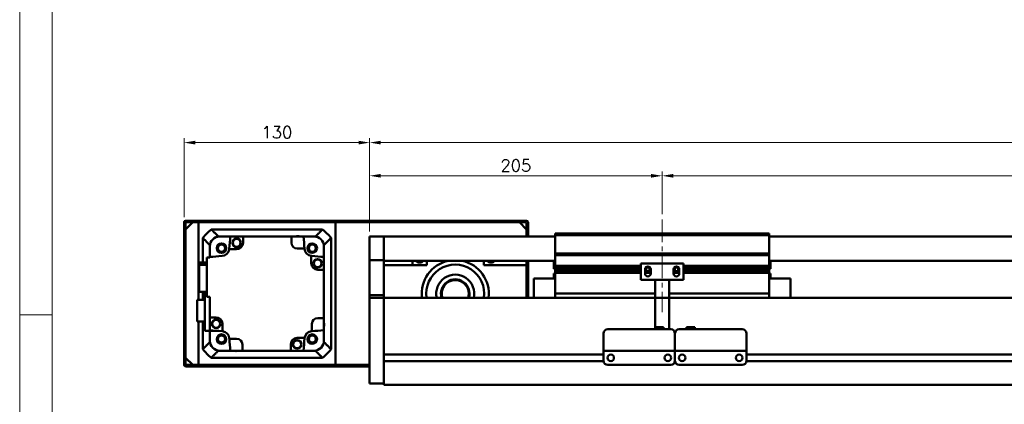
# Model space of a CAD drawing. Header units: millimetres. Extents: x 46891 to 50463, y 6223 to 9884.
# Tile 2 of 5: x 48547 to 49237, y 9144 to 9413. Entities that reach past the tile are written whole.
import ezdxf

# ---------------------------------------------------------------- set-up
doc = ezdxf.new("R2010")
doc.units = ezdxf.units.MM
doc.header["$LTSCALE"] = 0.5
doc.linetypes.add('CENTER', pattern=[50.8, 31.75, -6.35, 6.35, -6.35])
doc.layers.get('0').update_dxf_attribs({"lineweight": 20})
doc.layers.add('1', color=1, linetype='CENTER', lineweight=13)
doc.layers.add('외형선(ISO)', color=7, linetype='Continuous', lineweight=50)
doc.styles.add('DSR TEXT', font='romans.shx', dxfattribs={"bigfont": 'whgtxt.shx'})
doc.styles.get("Standard").update_dxf_attribs({"font": 'romans.shx', "bigfont": 'whgtxt.shx'})
doc.dimstyles.new('DSR', dxfattribs={"dimscale": 2, "dimtxt": 3, "dimasz": 3, "dimexe": 0.5, "dimexo": 0.5, "dimgap": 0.5, "dimtad": 1, "dimdsep": 46, "dimtxsty": 'Standard', "dimcen": 2.5, "dimclrd": 4, "dimclre": 4, "dimclrt": 2, "dimadec": 0, "dimazin": 2, "dimtfac": 1, "dimtmove": 0, "dimatfit": 3, "dimfxl": 0, "dimlwd": -1, "dimlwe": -1, "dimarcsym": 0})

# ---------------------------------------------------------------- blocks, each defined once
blk = doc.blocks.new('A$C1C1952E1')
at = {"color": 1}
blk.add_lwpolyline([(0, 0), (420, 0), (420, 297), (0, 297)], close=True, dxfattribs=at)
at = {"color": 3}
blk.add_lwpolyline([(5, 5), (415, 5), (415, 292), (5, 292)], close=True, dxfattribs=at)
blk = doc.blocks.new('*D121')
at = {"color": 1, "linetype": 'ByBlock'}
for p, q in [((48791.92, 9265.17), (48791.92, 9307.08)), ((48799.72, 9304.08), (48989.12, 9304.08)), ((48996.92, 9277.17), (48996.92, 9307.08))]:
    blk.add_line(p, q, dxfattribs=at)
at = {"color": 1}
for points in [[(48799.72, 9305.38), (48799.72, 9302.78), (48791.92, 9304.08)], [(48989.12, 9305.38), (48989.12, 9302.78), (48996.92, 9304.08)]]:
    blk.add_solid(points, dxfattribs=at)
at = {"layer": 'Defpoints', "color": 0}
for p in [(48996.92, 9304.08), (48996.92, 9273.57), (48791.92, 9261.57)]:
    blk.add_point(p, dxfattribs=at)
at = {"color": 3, "insert": (48894.42, 9311.28), "char_height": 8.4, "attachment_point": 5, "style": 'DSR TEXT'}
blk.add_mtext('205', dxfattribs=at)
blk = doc.blocks.new('*D122')
at = {"color": 1, "linetype": 'ByBlock'}
for p, q in [((48996.92, 9277.17), (48996.92, 9307.08)), ((49004.72, 9304.08), (49589.12, 9304.08)), ((49596.92, 9277.17), (49596.92, 9307.08))]:
    blk.add_line(p, q, dxfattribs=at)
at = {"color": 1}
for points in [[(49004.72, 9305.38), (49004.72, 9302.78), (48996.92, 9304.08)], [(49589.12, 9305.38), (49589.12, 9302.78), (49596.92, 9304.08)]]:
    blk.add_solid(points, dxfattribs=at)
at = {"layer": 'Defpoints', "color": 0}
for p in [(49596.92, 9304.08), (48996.92, 9273.57), (49596.92, 9273.57)]:
    blk.add_point(p, dxfattribs=at)
at = {"color": 3, "insert": (49296.92, 9311.28), "char_height": 8.4, "attachment_point": 5, "style": 'DSR TEXT'}
blk.add_mtext('STROKE : 600', dxfattribs=at)
blk = doc.blocks.new('*D124')
at = {"color": 1, "linetype": 'ByBlock'}
for p, q in [((48791.92, 9265.17), (48791.92, 9330.33)), ((49761.92, 9265.17), (49761.92, 9330.33)), ((49754.12, 9327.33), (48799.72, 9327.33))]:
    blk.add_line(p, q, dxfattribs=at)
at = {"color": 1}
for points in [[(48799.72, 9328.63), (48799.72, 9326.03), (48791.92, 9327.33)], [(49754.12, 9328.63), (49754.12, 9326.03), (49761.92, 9327.33)]]:
    blk.add_solid(points, dxfattribs=at)
at = {"layer": 'Defpoints', "color": 0}
for p in [(48791.92, 9327.33), (48791.92, 9261.57), (49761.92, 9261.57)]:
    blk.add_point(p, dxfattribs=at)
at = {"color": 3, "insert": (49276.92, 9334.53), "char_height": 8.4, "attachment_point": 5, "style": 'DSR TEXT'}
blk.add_mtext('970', dxfattribs=at)
blk = doc.blocks.new('*D125')
at = {"color": 1, "linetype": 'ByBlock'}
for p, q in [((48661.92, 9275.17), (48661.92, 9330.33)), ((48791.92, 9265.17), (48791.92, 9330.33)), ((48784.12, 9327.33), (48669.72, 9327.33))]:
    blk.add_line(p, q, dxfattribs=at)
at = {"color": 1}
for points in [[(48669.72, 9328.63), (48669.72, 9326.03), (48661.92, 9327.33)], [(48784.12, 9328.63), (48784.12, 9326.03), (48791.92, 9327.33)]]:
    blk.add_solid(points, dxfattribs=at)
at = {"layer": 'Defpoints', "color": 0}
for p in [(48661.92, 9327.33), (48661.92, 9271.57), (48791.92, 9261.57)]:
    blk.add_point(p, dxfattribs=at)
at = {"color": 3, "insert": (48726.92, 9334.53), "char_height": 8.4, "attachment_point": 5, "style": 'DSR TEXT'}
blk.add_mtext('130', dxfattribs=at)

msp = doc.modelspace()

# ---------------------------------------------------------------- linework, layer by layer
at = {"color": 1}
msp.add_line((48569.48632, 9206.60102), (48546.67132, 9206.60102), dxfattribs=at)
at = {"layer": '1'}
msp.add_line((48996.91565, 9273.5696), (48996.91565, 9208.5696), dxfattribs=at)
at = {"layer": '외형선(ISO)'}
for p, q in [((48661.91565, 9271.5696), (48661.91565, 9263.5696)), ((48901.91565, 9272.5696), (48662.91565, 9272.5696)), ((48662.91565, 9266.5696), (48667.91565, 9271.5696)), ((48662.91565, 9263.5696), (48662.91565, 9271.0696)), ((48663.41565, 9271.5696), (48901.41565, 9271.5696)), ((48671.91565, 9271.5696), (48667.91565, 9271.5696)), ((48671.91565, 9217.1196), (48671.91565, 9271.5696)), ((48896.91565, 9271.5696), (48767.91565, 9271.5696)), ((48767.91565, 9271.5696), (48767.91565, 9171.5696)), ((48896.91565, 9271.5696), (48901.91565, 9266.5696)), ((48901.91565, 9271.0696), (48901.91565, 9263.5696)), ((48902.91565, 9263.5696), (48902.91565, 9271.5696)), ((48661.91565, 9263.5696), (48662.91565, 9263.5696)), ((48661.91565, 9259.5696), (48661.91565, 9263.5696)), ((48662.91565, 9266.5696), (48662.91565, 9176.5696)), ((48674.91565, 9260.57219), (48674.91565, 9243.35187)), ((48758.91825, 9266.5696), (48680.91305, 9266.5696)), ((48685.91197, 9261.5696), (48686.91565, 9261.5696)), ((48694.24946, 9261.5696), (48686.91565, 9261.5696)), ((48694.24946, 9261.5696), (48703.21565, 9261.5696)), ((48737.11565, 9261.5696), (48703.21565, 9261.5696)), ((48703.21565, 9261.5696), (48703.21565, 9257.1696)), ((48737.11565, 9261.5696), (48745.58184, 9261.5696)), ((48737.11565, 9257.1696), (48737.11565, 9261.5696)), ((48752.91565, 9261.5696), (48745.58184, 9261.5696)), ((48752.91565, 9261.5696), (48753.91933, 9261.5696)), ((48764.91565, 9182.567), (48764.91565, 9260.57219)), ((48791.91565, 9261.5696), (48791.91565, 9259.5696)), ((48801.91565, 9261.5696), (48791.91565, 9261.5696)), ((48801.91565, 9259.5696), (48801.91565, 9261.5696)), ((48921.91565, 9261.5696), (48801.91565, 9261.5696)), ((48801.91565, 9261.5696), (48801.91565, 9259.5696)), ((48901.91565, 9261.5696), (48901.91565, 9266.5696)), ((48901.91565, 9263.5696), (48902.91565, 9263.5696)), ((48902.91565, 9263.5696), (48902.91565, 9261.5696)), ((48921.91565, 9262.5696), (48921.91565, 9263.5696)), ((49071.91565, 9263.5696), (48921.91565, 9263.5696)), ((48921.91565, 9249.5696), (48921.91565, 9262.5696)), ((48921.91565, 9262.5696), (49071.91565, 9262.5696)), ((49071.91565, 9263.5696), (49071.91565, 9262.5696)), ((49071.91565, 9262.5696), (49071.91565, 9249.5696)), ((49751.91565, 9261.5696), (49071.91565, 9261.5696)), ((48662.91565, 9259.5696), (48661.91565, 9259.5696)), ((48661.91565, 9259.5696), (48661.91565, 9183.5696)), ((48662.91565, 9183.5696), (48662.91565, 9259.5696)), ((48679.91565, 9255.57327), (48679.91565, 9254.5696)), ((48679.91565, 9247.23578), (48679.91565, 9254.5696)), ((48759.91565, 9255.57327), (48759.91565, 9254.5696)), ((48759.91565, 9247.23578), (48759.91565, 9254.5696)), ((48791.91565, 9258.05688), (48791.91565, 9259.5696)), ((48791.91565, 9257.5579), (48791.91565, 9258.05688)), ((48791.91565, 9257.5579), (48791.91565, 9256.01731)), ((48791.91565, 9256.01731), (48791.91565, 9253.03272)), ((48801.91565, 9259.5696), (48801.91565, 9258.05688)), ((48801.91565, 9258.05688), (48801.91565, 9259.5696)), ((48801.91565, 9258.05688), (48801.91565, 9257.5579)), ((48801.91565, 9257.5579), (48801.91565, 9258.05688)), ((48801.91565, 9256.01731), (48801.91565, 9257.5579)), ((48801.91565, 9257.5579), (48801.91565, 9256.01731)), ((48801.91565, 9253.03272), (48801.91565, 9256.01731)), ((48801.91565, 9256.01731), (48801.91565, 9253.03272)), ((48677.91565, 9246.7696), (48679.91565, 9246.7696)), ((48677.91565, 9246.7696), (48677.91565, 9219.3696)), ((48679.91565, 9246.7696), (48679.91565, 9247.23578)), ((48698.71565, 9252.6696), (48693.54854, 9252.6696)), ((48746.23759, 9253.1696), (48741.11565, 9253.1696)), ((48751.01565, 9242.7696), (48751.01565, 9247.93671)), ((48759.91565, 9247.23578), (48759.91565, 9238.2696)), ((48791.91565, 9245.25527), (48791.91565, 9253.03272)), ((48801.91565, 9253.03272), (48801.91565, 9245.25527)), ((48801.91565, 9245.25527), (48801.91565, 9253.03272)), ((48921.91565, 9248.5696), (48921.91565, 9249.5696)), ((48921.91565, 9249.5696), (49071.91565, 9249.5696)), ((48921.91565, 9247.5696), (48921.91565, 9248.5696)), ((48921.91565, 9248.5696), (49071.91565, 9248.5696)), ((48921.91565, 9241.0696), (48921.91565, 9247.5696)), ((49071.91565, 9249.5696), (49071.91565, 9248.5696)), ((49071.91565, 9248.5696), (49071.91565, 9247.5696)), ((49071.91565, 9247.5696), (49071.91565, 9241.0696)), ((48672.41565, 9243.35187), (48677.91565, 9243.35187)), ((48672.41565, 9243.35187), (48672.41565, 9241.6457)), ((48677.91565, 9241.6457), (48672.41565, 9241.6457)), ((48672.41565, 9241.6457), (48672.41565, 9222.78732)), ((48791.91565, 9244.89629), (48791.91565, 9245.25527)), ((48791.91565, 9220.49266), (48791.91565, 9244.89629)), ((48801.91565, 9244.89629), (48791.91565, 9244.89629)), ((48801.91565, 9245.25527), (48801.91565, 9244.89629)), ((48801.91565, 9244.89629), (48801.91565, 9220.49266)), ((48921.91565, 9244.5696), (48801.91565, 9244.5696)), ((48831.91565, 9241.5696), (48801.91565, 9241.5696)), ((48821.91565, 9244.5696), (48821.91565, 9241.5696)), ((48831.91565, 9244.5696), (48831.91565, 9241.5696)), ((48871.91565, 9241.5696), (48871.91565, 9244.5696)), ((48901.91565, 9241.5696), (48871.91565, 9241.5696)), ((48901.91565, 9244.5696), (48901.91565, 9241.5696)), ((48901.91565, 9218.5696), (48901.91565, 9241.5696)), ((48902.91565, 9218.5696), (48902.91565, 9244.5696)), ((48920.91565, 9238.9696), (48920.91565, 9244.5696)), ((48921.91565, 9240.5696), (48921.91565, 9241.0696)), ((48921.91565, 9241.0696), (48981.91565, 9241.0696)), ((48921.91565, 9240.0696), (48921.91565, 9240.5696)), ((48921.91565, 9240.5696), (48981.91565, 9240.5696)), ((48921.91565, 9239.0696), (48921.91565, 9240.0696)), ((48921.91565, 9240.0696), (48981.91565, 9240.0696)), ((49011.91565, 9242.5696), (48981.91565, 9242.5696)), ((48981.91565, 9231.1696), (48981.91565, 9242.5696)), ((48985.59277, 9240.0696), (48988.23853, 9240.0696)), ((49005.59277, 9240.0696), (49008.23853, 9240.0696)), ((49011.91565, 9242.5696), (49011.91565, 9231.1696)), ((49011.91565, 9241.0696), (49071.91565, 9241.0696)), ((49011.91565, 9240.5696), (49071.91565, 9240.5696)), ((49011.91565, 9240.0696), (49071.91565, 9240.0696)), ((49751.91565, 9244.5696), (49071.91565, 9244.5696)), ((49071.91565, 9241.0696), (49071.91565, 9240.5696)), ((49071.91565, 9240.5696), (49071.91565, 9240.0696)), ((49071.91565, 9240.0696), (49071.91565, 9239.0696)), ((49072.91565, 9244.5696), (49072.91565, 9238.9696)), ((48759.91565, 9238.2696), (48755.51565, 9238.2696)), ((48759.91565, 9204.3696), (48759.91565, 9238.2696)), ((48920.91565, 9238.9696), (48921.91565, 9238.9696)), ((48920.91565, 9235.5396), (48920.91565, 9232.0696)), ((48921.90626, 9235.5396), (48920.91565, 9235.5396)), ((48921.91565, 9238.5696), (48921.91565, 9239.0696)), ((48921.91565, 9239.0696), (48981.91565, 9239.0696)), ((48921.91565, 9238.0696), (48921.91565, 9238.5696)), ((48921.91565, 9238.5696), (48981.91565, 9238.5696)), ((48921.91565, 9237.0696), (48921.91565, 9238.0696)), ((48921.91565, 9238.0696), (48981.91565, 9238.0696)), ((48921.91565, 9236.5696), (48921.91565, 9237.0696)), ((48921.91565, 9237.0696), (48981.91565, 9237.0696)), ((48921.91565, 9236.0696), (48921.91565, 9236.5696)), ((48921.91565, 9236.5696), (48981.91565, 9236.5696)), ((48921.91565, 9222.5696), (48921.91565, 9236.0696)), ((48921.91565, 9236.0696), (48981.91565, 9236.0696)), ((48984.91565, 9235.5696), (48984.91565, 9238.5696)), ((48984.91565, 9238.5696), (48985.68615, 9238.5696)), ((48984.91565, 9238.0696), (48985.79241, 9238.0696)), ((48984.91565, 9237.0696), (48988.91565, 9237.0696)), ((48984.91565, 9236.5696), (48988.91565, 9236.5696)), ((48984.91565, 9236.0696), (48988.91565, 9236.0696)), ((48984.97916, 9239.0696), (48985.79241, 9239.0696)), ((48988.03889, 9239.0696), (48988.85214, 9239.0696)), ((48988.03889, 9238.0696), (48988.91565, 9238.0696)), ((48988.14515, 9238.5696), (48988.91565, 9238.5696)), ((48988.91565, 9238.5696), (48988.91565, 9235.5696)), ((49004.91565, 9235.5696), (49004.91565, 9238.5696)), ((49004.91565, 9238.5696), (49005.68615, 9238.5696)), ((49004.91565, 9238.0696), (49005.79241, 9238.0696)), ((49004.91565, 9237.0696), (49008.91565, 9237.0696)), ((49004.91565, 9236.5696), (49008.91565, 9236.5696)), ((49004.91565, 9236.0696), (49008.91565, 9236.0696)), ((49004.97916, 9239.0696), (49005.79241, 9239.0696)), ((49008.03889, 9239.0696), (49008.85214, 9239.0696)), ((49008.03889, 9238.0696), (49008.91565, 9238.0696)), ((49008.14515, 9238.5696), (49008.91565, 9238.5696)), ((49008.91565, 9238.5696), (49008.91565, 9235.5696)), ((49011.91565, 9239.0696), (49071.91565, 9239.0696)), ((49011.91565, 9238.5696), (49071.91565, 9238.5696)), ((49011.91565, 9238.0696), (49071.91565, 9238.0696)), ((49011.91565, 9237.0696), (49071.91565, 9237.0696)), ((49011.91565, 9236.5696), (49071.91565, 9236.5696)), ((49011.91565, 9236.0696), (49071.91565, 9236.0696)), ((49071.91565, 9239.0696), (49071.91565, 9238.5696)), ((49072.91565, 9238.9696), (49071.91565, 9238.9696)), ((49071.91565, 9238.5696), (49071.91565, 9238.0696)), ((49071.91565, 9238.0696), (49071.91565, 9237.0696)), ((49071.91565, 9237.0696), (49071.91565, 9236.5696)), ((49071.91565, 9236.5696), (49071.91565, 9236.0696)), ((49071.91565, 9236.0696), (49071.91565, 9222.5696)), ((49072.91565, 9235.5396), (49071.92504, 9235.5396)), ((49072.91565, 9232.0696), (49072.91565, 9235.5396)), ((48906.91565, 9232.0696), (48906.91565, 9218.5696)), ((48921.91565, 9232.0696), (48906.91565, 9232.0696)), ((48991.91565, 9231.1696), (48981.91565, 9231.1696)), ((48991.91565, 9231.6696), (48991.91565, 9231.1696)), ((49001.91565, 9231.1696), (48991.91565, 9231.1696)), ((48991.91565, 9229.0696), (48991.91565, 9231.1696)), ((48991.91565, 9229.0696), (48991.91565, 9198.06979)), ((49001.91565, 9231.1696), (49001.91565, 9231.6696)), ((49011.91565, 9231.1696), (49001.91565, 9231.1696)), ((49001.91565, 9231.1696), (49001.91565, 9229.0696)), ((49001.91565, 9196.56979), (49001.91565, 9229.0696)), ((49071.91565, 9232.0696), (49086.91565, 9232.0696)), ((49086.91565, 9218.5696), (49086.91565, 9232.0696)), ((48672.41565, 9222.78732), (48677.91565, 9222.78732)), ((48674.91565, 9222.78732), (48674.91565, 9217.1196)), ((48676.51565, 9222.78732), (48676.51565, 9195.5696)), ((48677.91565, 9219.3696), (48679.91565, 9219.3696)), ((48679.91565, 9204.8696), (48679.91565, 9219.3696)), ((48791.91565, 9218.5696), (48791.91565, 9220.49266)), ((48801.91565, 9220.49266), (48791.91565, 9220.49266)), ((48801.91565, 9220.49266), (48801.91565, 9218.5696)), ((48921.91565, 9222.5696), (48921.91565, 9221.5696)), ((48921.91565, 9218.5696), (48921.91565, 9221.5696)), ((48921.91565, 9221.5696), (48991.91565, 9221.5696)), ((49001.91565, 9221.5696), (49071.91565, 9221.5696)), ((49071.91565, 9221.5696), (49071.91565, 9222.5696)), ((49071.91565, 9221.5696), (49071.91565, 9218.5696)), ((48676.51565, 9217.1196), (48671.11565, 9217.1196)), ((48671.11565, 9217.1196), (48671.11565, 9202.0196)), ((48791.91565, 9218.5696), (48791.91565, 9215.5696)), ((48801.91565, 9218.5696), (48791.91565, 9218.5696)), ((48791.91565, 9163.81224), (48791.91565, 9215.5696)), ((48801.91565, 9218.5696), (48801.91565, 9215.5696)), ((48801.91565, 9218.5696), (49751.91565, 9218.5696)), ((48801.91565, 9215.5696), (48801.91565, 9218.5696)), ((48801.91565, 9179.0196), (48801.91565, 9215.5696)), ((48801.91565, 9215.5696), (48801.91565, 9163.81224)), ((48671.11565, 9202.0196), (48676.51565, 9202.0196)), ((48671.91565, 9171.5696), (48671.91565, 9202.0196)), ((48674.91565, 9202.0196), (48674.91565, 9182.567)), ((48679.91565, 9204.8696), (48679.91565, 9195.90341)), ((48684.31565, 9204.8696), (48679.91565, 9204.8696)), ((48688.81565, 9200.3696), (48688.81565, 9195.20249)), ((48751.51565, 9195.24765), (48751.51565, 9200.3696)), ((48755.51565, 9204.3696), (48759.91565, 9204.3696)), ((48759.91565, 9204.3696), (48759.91565, 9195.90341)), ((48991.91565, 9198.06979), (48991.91565, 9196.56979)), ((48991.91565, 9198.06979), (48997.91565, 9198.06979)), ((48997.91565, 9198.06979), (48997.91565, 9196.56979)), ((49019.91565, 9198.06979), (49013.91565, 9198.06979)), ((49013.91565, 9196.56979), (49013.91565, 9198.06979)), ((49019.91565, 9196.56979), (49019.91565, 9198.06979)), ((48676.51565, 9195.5696), (48683.9442, 9195.5696)), ((48679.91565, 9188.5696), (48679.91565, 9195.5696)), ((48759.91565, 9188.5696), (48759.91565, 9195.90341)), ((48955.91565, 9183.56979), (48955.91565, 9193.56979)), ((48958.91565, 9196.56979), (49002.91565, 9196.56979)), ((49005.91565, 9183.56979), (49005.91565, 9193.56979)), ((49005.91565, 9193.56979), (49005.91565, 9183.56979)), ((49008.91565, 9196.56979), (49052.91565, 9196.56979)), ((49055.91565, 9193.56979), (49055.91565, 9183.56979)), ((48679.91565, 9188.5696), (48679.91565, 9187.56592)), ((48693.59371, 9189.9696), (48698.71565, 9189.9696)), ((48702.71565, 9185.9696), (48702.71565, 9181.5696)), ((48736.61565, 9181.5696), (48736.61565, 9185.9696)), ((48741.11565, 9190.4696), (48746.28276, 9190.4696)), ((48759.91565, 9188.5696), (48759.91565, 9187.56592)), ((48661.91565, 9183.5696), (48662.91565, 9183.5696)), ((48661.91565, 9179.5696), (48661.91565, 9183.5696)), ((48662.91565, 9179.5696), (48661.91565, 9179.5696)), ((48661.91565, 9179.5696), (48661.91565, 9171.5696)), ((48662.91565, 9172.0696), (48662.91565, 9179.5696)), ((48685.91197, 9181.5696), (48686.91565, 9181.5696)), ((48686.91565, 9181.5696), (48694.24946, 9181.5696)), ((48694.24946, 9181.5696), (48702.71565, 9181.5696)), ((48702.71565, 9181.5696), (48736.61565, 9181.5696)), ((48745.58184, 9181.5696), (48736.61565, 9181.5696)), ((48745.58184, 9181.5696), (48752.91565, 9181.5696)), ((48752.91565, 9181.5696), (48753.91933, 9181.5696)), ((48801.91565, 9178.8196), (48955.91565, 9178.8196)), ((48955.91565, 9183.56979), (48955.91565, 9181.56979)), ((48955.91565, 9181.56976), (48955.91565, 9181.56979)), ((48955.91565, 9181.56979), (49005.91565, 9181.56979)), ((48955.91565, 9181.06976), (48955.91565, 9181.56976)), ((48955.91565, 9174.56976), (48955.91565, 9181.06976)), ((48960.88884, 9178.8196), (48960.94246, 9178.8196)), ((48968.41565, 9181.56976), (48993.41565, 9181.56976)), ((49000.88884, 9178.8196), (49000.94246, 9178.8196)), ((49005.91565, 9183.56979), (49005.91565, 9181.56979)), ((49005.91565, 9181.56979), (49005.91565, 9183.56979)), ((49005.91565, 9181.56976), (49005.91565, 9181.56979)), ((49005.91565, 9181.56979), (49055.91565, 9181.56979)), ((49005.91565, 9181.56979), (49005.91565, 9181.56976)), ((49005.91565, 9181.06976), (49005.91565, 9181.56976)), ((49005.91565, 9181.56976), (49008.68615, 9181.56976)), ((49005.91565, 9181.56976), (49005.91565, 9181.06976)), ((49005.91565, 9174.56976), (49005.91565, 9181.06976)), ((49005.91565, 9181.06976), (49005.91565, 9174.56976)), ((49010.88884, 9178.8196), (49010.94246, 9178.8196)), ((49011.14515, 9181.56976), (49013.41565, 9181.56976)), ((49018.41565, 9181.56976), (49043.41565, 9181.56976)), ((49048.41565, 9181.56976), (49050.68615, 9181.56976)), ((49050.88884, 9178.8196), (49050.94246, 9178.8196)), ((49053.14515, 9181.56976), (49055.91565, 9181.56976)), ((49055.91565, 9181.56979), (49055.91565, 9183.56979)), ((49055.91565, 9181.56979), (49055.91565, 9181.56976)), ((49055.91565, 9181.56976), (49055.91565, 9181.06976)), ((49055.91565, 9181.06976), (49055.91565, 9174.56976)), ((49055.91565, 9178.8196), (49559.91565, 9178.8196)), ((49055.91565, 9178.8196), (49559.91565, 9178.8196)), ((48667.91565, 9171.5696), (48662.91565, 9176.5696)), ((48662.91565, 9170.5696), (48791.91565, 9170.5696)), ((48791.91565, 9171.5696), (48663.41565, 9171.5696)), ((48667.91565, 9171.5696), (48671.91565, 9171.5696)), ((48680.91305, 9176.5696), (48758.91825, 9176.5696)), ((48767.91565, 9171.5696), (48791.91565, 9171.5696)), ((48801.91565, 9174.3196), (48955.9261, 9174.3196)), ((48801.91565, 9163.81224), (48801.91565, 9174.1196)), ((48958.91565, 9171.56976), (49002.91565, 9171.56976)), ((49005.9052, 9174.3196), (49005.9261, 9174.3196)), ((49008.91565, 9171.56976), (49052.91565, 9171.56976)), ((49055.9052, 9174.3196), (49559.9261, 9174.3196)), ((49055.9052, 9174.3196), (49559.9261, 9174.3196)), ((48791.91565, 9163.81224), (48791.91565, 9161.69092)), ((48801.91565, 9163.81224), (48801.91565, 9161.69092)), ((48801.91565, 9161.69092), (48801.91565, 9163.81224)), ((48791.91565, 9158.5696), (48791.91565, 9161.69092)), ((48791.91565, 9158.5696), (48801.91565, 9158.5696)), ((48801.91565, 9157.5696), (48801.91565, 9161.69092)), ((48801.91565, 9161.69092), (48801.91565, 9158.5696)), ((48801.91565, 9157.5696), (49751.91565, 9157.5696))]:
    msp.add_line(p, q, dxfattribs=at)
for centre, radius in [((48688.09584, 9253.3894), 3.3), ((48688.09584, 9253.3894), 3.2), ((48688.09584, 9253.3894), 3), ((48688.09584, 9253.3894), 2.5), ((48698.71708, 9257.13054), 3), ((48698.71708, 9257.13054), 2.95), ((48698.71708, 9257.13054), 2.75), ((48751.73545, 9253.3894), 3.3), ((48751.73545, 9253.3894), 3.2), ((48751.73545, 9253.3894), 3), ((48751.73545, 9253.3894), 2.5), ((48755.47659, 9242.76817), 3), ((48755.47659, 9242.76817), 2.95), ((48755.47659, 9242.76817), 2.75), ((48684.35471, 9200.37102), 3), ((48684.35471, 9200.37102), 2.95), ((48684.35471, 9200.37102), 2.75), ((48688.09584, 9189.74979), 3.3), ((48688.09584, 9189.74979), 3.2), ((48688.09584, 9189.74979), 3), ((48688.09584, 9189.74979), 2.5), ((48751.73545, 9189.74979), 3.3), ((48751.73545, 9189.74979), 3.2), ((48751.73545, 9189.74979), 3), ((48751.73545, 9189.74979), 2.5), ((48741.11422, 9186.00866), 3), ((48741.11422, 9186.00866), 2.95), ((48741.11422, 9186.00866), 2.75), ((48960.91565, 9176.56976), 2.25), ((49000.91565, 9176.56976), 2.25), ((49010.91565, 9176.56976), 2.25), ((49050.91565, 9176.56976), 2.25)]:
    msp.add_circle(centre, radius, dxfattribs=at)
for centre, radius, start, end in [((48662.91565, 9271.5696), 1, 90, 180), ((48663.41565, 9271.0696), 0.5, 90, 180), ((48901.41565, 9271.0696), 0.5, 0, 90), ((48901.91565, 9271.5696), 1, 0, 90), ((48719.91565, 9221.5696), 59.55, 130.91627078, 139.08372922), ((48686.91565, 9254.5696), 7, 90, 180), ((48719.91565, 9221.5696), 52.5, 130.36759354, 130.51580082), ((49152.50703, 9221.5696), 460, 175.01145802, 176.0804225), ((48741.62627, 9257.9895), 3.8, 70.41268147, 109.58731853), ((48287.32427, 9221.5696), 460, 3.93907323, 4.98854198), ((48752.91565, 9254.5696), 7, 0, 90), ((48719.91565, 9221.5696), 52.5, 49.48419918, 49.63240646), ((48719.91565, 9221.5696), 59.55, 40.91627078, 49.08372922), ((48719.91565, 9221.5696), 52.5, 139.48419918, 139.63240646), ((48698.71565, 9257.1696), 4.5, 270, 0), ((48741.11565, 9257.1696), 4, 180, 270), ((48719.91565, 9221.5696), 52.5, 40.36759354, 40.51580082), ((48719.91565, 8788.97821), 460, 93.9195775, 94.98854198), ((48688.09584, 9253.3894), 5.5, 273.9195775, 352.47991906), ((48688.09584, 9253.3894), 5.5, 352.47991906, 356.0804225), ((48287.32427, 9221.5696), 460, 3.9195775, 3.93907323), ((48751.73545, 9253.3894), 5.5, 183.9195775, 262.47991906), ((48751.73545, 9253.3894), 5.5, 262.47991906, 266.0804225), ((48719.91565, 8788.97821), 460, 85.01145802, 86.0804225), ((48755.51565, 9242.7696), 4.5, 180, 270), ((48826.91565, 9246.5696), 3.3235, 216.99714571, 323.00285429), ((48851.91565, 9221.5696), 23.5, 101.84027388, 187.33436892), ((48851.91565, 9221.5696), 20.3, 351.5015155, 188.4984845), ((48851.91565, 9221.5696), 23.5, 352.66563108, 78.15972612), ((48876.91565, 9246.5696), 3.3235, 216.99714571, 323.00285429), ((48986.91565, 9238.5696), 2, 0, 180), ((48986.91565, 9238.5696), 1.2295, 23.99578132, 156.00421868), ((48986.91565, 9238.5696), 1.2295, 23.99578132, 156.00421868), ((49006.91565, 9238.5696), 2, 0, 180), ((49006.91565, 9238.5696), 1.2295, 23.99578132, 156.00421868), ((49006.91565, 9238.5696), 1.2295, 23.99578132, 156.00421868), ((48851.91565, 9221.5696), 13.3, 346.96395971, 193.03604029), ((48919.28765, 9237.4696), 3.253, 323.60856961, 323.88831047), ((48986.91565, 9235.5696), 2, 180, 0), ((48986.91565, 9238.5696), 1.2295, 156.00421868, 180), ((48986.91565, 9238.5696), 1.2295, 156.00421868, 180), ((48986.91565, 9238.5696), 1.2295, 180, 203.99578132), ((48986.91565, 9238.5696), 1.2295, 180, 203.99578132), ((48986.91565, 9238.5696), 1.2295, 203.99578132, 336.00421868), ((48986.91565, 9238.5696), 1.2295, 203.99578132, 336.00421868), ((48986.91565, 9238.5696), 1.2295, 0, 23.99578132), ((48986.91565, 9238.5696), 1.2295, 0, 23.99578132), ((48986.91565, 9238.5696), 1.2295, 336.00421868, 0), ((48986.91565, 9238.5696), 1.2295, 336.00421868, 0), ((49006.91565, 9235.5696), 2, 180, 0), ((49006.91565, 9238.5696), 1.2295, 156.00421868, 180), ((49006.91565, 9238.5696), 1.2295, 156.00421868, 180), ((49006.91565, 9238.5696), 1.2295, 180, 203.99578132), ((49006.91565, 9238.5696), 1.2295, 180, 203.99578132), ((49006.91565, 9238.5696), 1.2295, 203.99578132, 336.00421868), ((49006.91565, 9238.5696), 1.2295, 203.99578132, 336.00421868), ((49006.91565, 9238.5696), 1.2295, 0, 23.99578132), ((49006.91565, 9238.5696), 1.2295, 0, 23.99578132), ((49006.91565, 9238.5696), 1.2295, 336.00421868, 0), ((49006.91565, 9238.5696), 1.2295, 336.00421868, 0), ((49074.54365, 9237.4696), 3.253, 216.11168953, 216.39143039), ((48851.91565, 9221.5696), 10, 342.54239688, 197.45760312), ((48851.91565, 9221.5696), 9.5, 341.59151983, 198.40848017), ((48684.31565, 9200.3696), 4.5, 0, 90), ((48755.51565, 9200.3696), 4, 90, 180), ((48756.33555, 9199.85898), 3.8, 340.41268147, 19.58731853), ((48719.91565, 9654.16098), 460, 265.01145802, 266.0804225), ((48688.09584, 9189.74979), 5.5, 82.47991906, 86.0804225), ((48688.09584, 9189.74979), 5.5, 3.9195775, 82.47991906), ((48751.73545, 9189.74979), 5.5, 93.9195775, 172.47991906), ((48719.91565, 9654.16098), 460, 273.9195775, 273.93907323), ((48719.91565, 9654.16098), 460, 273.93907323, 274.98854198), ((48958.91565, 9193.56979), 3, 90, 180), ((49002.91565, 9193.56979), 3, 0, 90), ((49008.91565, 9193.56979), 3, 90, 180), ((49052.91565, 9193.56979), 3, 0, 90), ((48686.91565, 9188.5696), 7, 180, 270), ((48719.91565, 9221.5696), 52.5, 220.36759354, 220.51580082), ((49152.50703, 9221.5696), 460, 183.9195775, 183.93907323), ((49152.50703, 9221.5696), 460, 183.93907323, 184.98854198), ((48698.71565, 9185.9696), 4, 0, 90), ((48741.11565, 9185.9696), 4.5, 90, 180), ((48287.32427, 9221.5696), 460, 355.01145802, 356.0804225), ((48751.73545, 9189.74979), 5.5, 172.47991906, 176.0804225), ((48752.91565, 9188.5696), 7, 270, 0), ((48719.91565, 9221.5696), 52.5, 319.48419918, 319.63240646), ((48719.91565, 9221.5696), 59.55, 220.91627078, 229.08372922), ((48719.91565, 9221.5696), 52.5, 229.48419918, 229.63240646), ((48698.20503, 9185.1497), 3.8, 250.41268147, 289.58731853), ((48719.91565, 9221.5696), 52.5, 310.36759354, 310.51580082), ((48719.91565, 9221.5696), 59.55, 310.91627078, 319.08372922), ((48662.91565, 9171.5696), 1, 180, 270), ((48663.41565, 9172.0696), 0.5, 180, 270), ((48958.91565, 9174.56976), 3, 180, 270), ((49002.91565, 9174.56976), 3, 270, 0), ((49008.91565, 9174.56976), 3, 180, 270), ((49052.91565, 9174.56976), 3, 270, 0)]:
    msp.add_arc(centre, radius, start, end, dxfattribs=at)
for centre, major_axis, start_param, end_param in [((49009.91565, 9181.56978), (-1.2295, 0), 3.146445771, 6.288038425), ((49015.91565, 9181.56978), (-2.5, 0), 3.145419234, 6.287011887), ((49045.91565, 9181.56978), (-2.5, 0), 3.143524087, 6.28511674), ((49051.91565, 9181.56978), (-1.2295, 0), 3.144519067, 6.286111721)]:
    msp.add_ellipse(centre, major_axis=major_axis, ratio=0.00001, start_param=start_param, end_param=end_param, dxfattribs=at)
for points in [[(48679.91565, 9255.57327), (48679.37355, 9256.11571), (48678.28037, 9257.20924), (48676.61357, 9258.87564), (48675.4846, 9260.00379), (48674.91565, 9260.57219)], [(48680.91305, 9266.5696), (48681.48174, 9266.00037), (48682.61026, 9264.87103), (48684.27665, 9263.20423), (48685.36981, 9262.11142), (48685.91197, 9261.5696)], [(48753.91933, 9261.5696), (48754.46177, 9262.1117), (48755.55529, 9263.20488), (48757.22169, 9264.87167), (48758.34984, 9266.00065), (48758.91825, 9266.5696)], [(48764.91565, 9260.57219), (48764.34643, 9260.00351), (48763.21708, 9258.87499), (48761.55029, 9257.20859), (48760.45747, 9256.11544), (48759.91565, 9255.57327)], [(48674.91565, 9182.567), (48675.48487, 9183.13568), (48676.61422, 9184.2642), (48678.28101, 9185.9306), (48679.37383, 9187.02376), (48679.91565, 9187.56592)], [(48759.91565, 9187.56592), (48760.45775, 9187.02348), (48761.55093, 9185.92996), (48763.21773, 9184.26356), (48764.3467, 9183.13541), (48764.91565, 9182.567)], [(48685.91197, 9181.5696), (48685.36953, 9181.0275), (48684.27601, 9179.93432), (48682.60961, 9178.26752), (48681.48146, 9177.13854), (48680.91305, 9176.5696)], [(48758.91825, 9176.5696), (48758.34956, 9177.13882), (48757.22104, 9178.26817), (48755.55465, 9179.93496), (48754.46149, 9181.02777), (48753.91933, 9181.5696)]]:
    msp.add_open_spline(points, degree=3, dxfattribs=at)

# ---------------------------------------------------------------- block references
at = {"xscale": 4.563000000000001, "yscale": 4.563000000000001, "zscale": 4.563000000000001}
msp.add_blockref('A$C1C1952E1', (48546.67132, 8528.99552), dxfattribs=at)

# ---------------------------------------------------------------- dimensions: what is measured, and where the dimension line sits
for base, p1, p2, picture, middle in [((48661.91565, 9327.32939), (48791.91565, 9261.5696), (48661.91565, 9271.5696), '*D125', (48726.91565, 9334.52939)), ((48791.91565, 9327.32939), (49761.91565, 9261.5696), (48791.91565, 9261.5696), '*D124', (49276.91565, 9334.52939)), ((48996.91565, 9304.07631), (48791.91565, 9261.5696), (48996.91565, 9273.5696), '*D121', (48894.41565, 9311.27631))]:
    dim = msp.add_linear_dim(base=base, p1=p1, p2=p2, dimstyle='DSR', override={"dimscale": 3, "dimtxt": 2.8, "dimasz": 2.600136, "dimexe": 1, "dimexo": 1.2, "dimgap": 1, "dimdec": 4, "dimtxsty": 'DSR TEXT', "dimclrd": 1, "dimclre": 1, "dimclrt": 3, "dimtdec": 4, "dimtix": 1})
    dim.commit()
    dim.dimension.update_dxf_attribs({"geometry": picture, "text_midpoint": middle})
dim = msp.add_linear_dim(base=(49596.91565, 9304.07631), p1=(48996.91565, 9273.5696), p2=(49596.91565, 9273.5696), text='STROKE : <>', dimstyle='DSR', override={"dimscale": 3, "dimtxt": 2.8, "dimasz": 2.600136, "dimexe": 1, "dimexo": 1.2, "dimgap": 1, "dimdec": 4, "dimtxsty": 'DSR TEXT', "dimclrd": 1, "dimclre": 1, "dimclrt": 3, "dimtdec": 4, "dimtix": 1})
dim.commit()
dim.dimension.update_dxf_attribs({"geometry": '*D122', "text_midpoint": (49296.91565, 9311.27631)})

doc.saveas('drawing.dxf')
